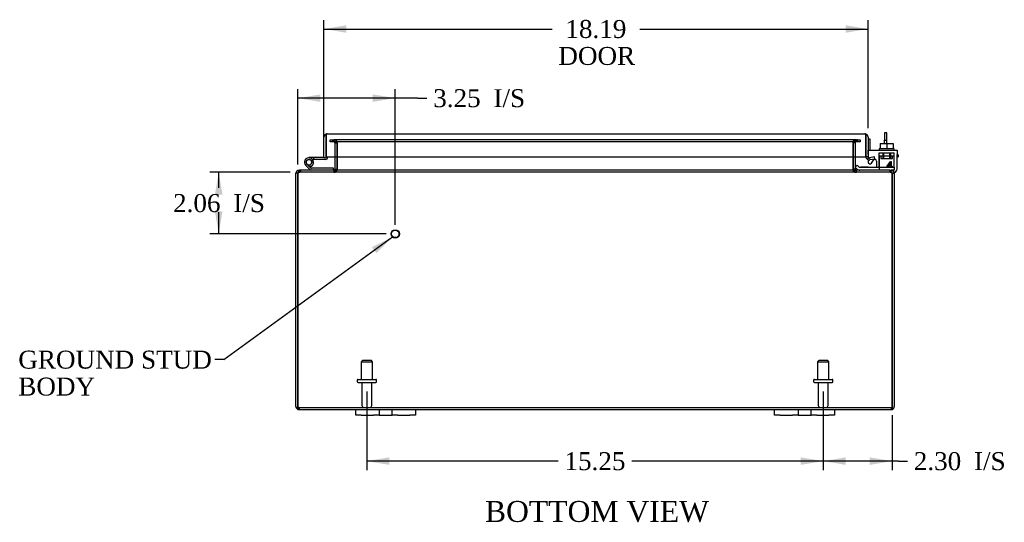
# Model space of a CAD drawing. Header units: inches. Extents: x 3 to 119, y 2 to 78.
# Tile 1 of 7: x 21 to 54, y 2 to 19. Entities that reach past the tile are written whole.
import ezdxf
from ezdxf.enums import TextEntityAlignment as Align

# ---------------------------------------------------------------- set-up
doc = ezdxf.new("R2010")
doc.units = ezdxf.units.IN
doc.header["$MEASUREMENT"] = 0
for name, color, linetype in [('COM40153-1', 7, 'CONTINUOUS'), ('COM40153-2', 7, 'CONTINUOUS'), ('COM42667', 7, 'CONTINUOUS'), ('COM42780', 7, 'CONTINUOUS'), ('COM48436', 7, 'CONTINUOUS'), ('COM71780-4', 7, 'CONTINUOUS'), ('DEFAULT', 7, 'CONTINUOUS'), ('FET07710', 7, 'CONTINUOUS'), ('HNG10620-12B', 7, 'CONTINUOUS'), ('HNG10620-12C', 7, 'CONTINUOUS'), ('HNG10620-12P', 7, 'CONTINUOUS'), ('SCC19011', 7, 'CONTINUOUS'), ('STD21878', 7, 'CONTINUOUS'), ('STD26094', 7, 'CONTINUOUS'), ('WAF25035', 7, 'CONTINUOUS')]:
    doc.layers.add(name, color=color, linetype=linetype)
doc.styles.add('SEACAD_TIMES_NEW_ROMAN', font='times.ttf')

# ---------------------------------------------------------------- blocks, each defined once
blk = doc.blocks.new('SEANNOT_GROUP1')
at = {"layer": 'DEFAULT', "linetype": 'Continuous'}
blk.add_hatch(color=136, dxfattribs=at).paths.add_polyline_path([(33.097, 11.236), (33.63, 11.778), (32.95, 11.438)])
at = {"layer": 'DEFAULT', "color": 136, "linetype": 'Continuous'}
blk.add_line((27.993, 7.68), (27.693, 7.68), dxfattribs=at)
blk.add_lwpolyline([(27.993, 7.68), (33.63, 11.778)], dxfattribs=at)
at = {"layer": 'DEFAULT', "color": 136, "linetype": 'Continuous', "style": 'SEACAD_TIMES_NEW_ROMAN'}
for s, p in [('GROUND STUD', (21.128, 7.98)), ('BODY', (21.128, 7.08))]:
    blk.add_text(s, height=0.6, dxfattribs=at).set_placement(p, align=Align.TOP_LEFT)
blk = doc.blocks.new('GDIMGGROUP7')
at = {"layer": 'DEFAULT', "linetype": 'Continuous'}
for points in [[(48.779, 4.164), (48.779, 4.414), (48.029, 4.289)], [(49.582, 4.164), (50.332, 4.289), (49.582, 4.414)]]:
    blk.add_hatch(color=136, dxfattribs=at).paths.add_polyline_path(points)
at = {"layer": 'DEFAULT', "color": 136, "linetype": 'Continuous'}
for p, q in [((48.029, 6.621), (48.029, 3.989)), ((50.332, 5.82), (50.332, 3.989)), ((50.545, 4.289), (48.029, 4.289)), ((50.545, 4.289), (50.845, 4.289))]:
    blk.add_line(p, q, dxfattribs=at)
at = {"layer": 'DEFAULT', "color": 136, "linetype": 'Continuous', "style": 'SEACAD_TIMES_NEW_ROMAN'}
for s, p in [('I/S', (53.067, 4.589)), ('2.30', (51.055, 4.589))]:
    blk.add_text(s, height=0.6, dxfattribs=at).set_placement(p, align=Align.TOP_LEFT)
blk = doc.blocks.new('GDIMGGROUP8')
at = {"layer": 'DEFAULT', "linetype": 'Continuous'}
for points in [[(33.529, 4.164), (33.529, 4.414), (32.779, 4.289)], [(47.279, 4.164), (48.029, 4.289), (47.279, 4.414)]]:
    blk.add_hatch(color=136, dxfattribs=at).paths.add_polyline_path(points)
at = {"layer": 'DEFAULT', "color": 136, "linetype": 'Continuous'}
for p, q in [((32.779, 6.621), (32.779, 3.989)), ((48.029, 6.621), (48.029, 3.989)), ((39.171, 4.289), (32.779, 4.289)), ((48.029, 4.289), (41.638, 4.289))]:
    blk.add_line(p, q, dxfattribs=at)
at = {"layer": 'DEFAULT', "color": 136, "linetype": 'Continuous', "style": 'SEACAD_TIMES_NEW_ROMAN'}
blk.add_text('15.25', height=0.6, dxfattribs=at).set_placement((39.381, 4.589), align=Align.TOP_LEFT)
blk = doc.blocks.new('GDIMGGROUP14')
at = {"layer": 'DEFAULT', "linetype": 'Continuous'}
for points in [[(27.701, 13.19), (27.951, 13.19), (27.826, 13.94)], [(27.701, 12.63), (27.826, 11.88), (27.951, 12.63)]]:
    blk.add_hatch(color=136, dxfattribs=at).paths.add_polyline_path(points)
at = {"layer": 'DEFAULT', "color": 136, "linetype": 'Continuous'}
for p, q in [((30.212, 13.94), (27.526, 13.94)), ((27.826, 13.42), (27.826, 13.94)), ((27.826, 11.88), (27.826, 12.61)), ((33.426, 11.88), (27.526, 11.88))]:
    blk.add_line(p, q, dxfattribs=at)
at = {"layer": 'DEFAULT', "color": 136, "linetype": 'Continuous', "style": 'SEACAD_TIMES_NEW_ROMAN'}
for s, p in [('2.06', (26.301, 13.21)), ('I/S', (28.313, 13.21))]:
    blk.add_text(s, height=0.6, dxfattribs=at).set_placement(p, align=Align.TOP_LEFT)
blk = doc.blocks.new('GDIMGGROUP15')
at = {"layer": 'DEFAULT', "linetype": 'Continuous'}
for points in [[(31.226, 16.54), (30.476, 16.415), (31.226, 16.29)], [(32.976, 16.54), (32.976, 16.29), (33.726, 16.415)]]:
    blk.add_hatch(color=136, dxfattribs=at).paths.add_polyline_path(points)
at = {"layer": 'DEFAULT', "color": 136, "linetype": 'Continuous'}
for p, q in [((30.476, 14.204), (30.476, 16.715)), ((33.726, 12.18), (33.726, 16.715)), ((34.485, 16.415), (30.476, 16.415)), ((34.485, 16.415), (34.785, 16.415))]:
    blk.add_line(p, q, dxfattribs=at)
at = {"layer": 'DEFAULT', "color": 136, "linetype": 'Continuous', "style": 'SEACAD_TIMES_NEW_ROMAN'}
for s, p in [('3.25', (34.995, 16.715)), ('I/S', (37.008, 16.715))]:
    blk.add_text(s, height=0.6, dxfattribs=at).set_placement(p, align=Align.TOP_LEFT)
blk = doc.blocks.new('GDIMGGROUP20')
at = {"layer": 'DEFAULT', "linetype": 'Continuous'}
for points in [[(32.091, 18.85), (31.341, 18.725), (32.091, 18.6)], [(48.779, 18.85), (48.779, 18.6), (49.529, 18.725)]]:
    blk.add_hatch(color=136, dxfattribs=at).paths.add_polyline_path(points)
at = {"layer": 'DEFAULT', "color": 136, "linetype": 'Continuous'}
for p, q in [((31.341, 15.07), (31.341, 19.025)), ((49.529, 15.414), (49.529, 19.025)), ((31.341, 18.725), (38.967, 18.725)), ((41.904, 18.725), (49.529, 18.725))]:
    blk.add_line(p, q, dxfattribs=at)
at = {"layer": 'DEFAULT', "color": 136, "linetype": 'Continuous', "style": 'SEACAD_TIMES_NEW_ROMAN'}
for s, p in [('18.19', (39.412, 19.025)), ('DOOR', (39.177, 18.125))]:
    blk.add_text(s, height=0.6, dxfattribs=at).set_placement(p, align=Align.TOP_LEFT)

msp = doc.modelspace()

# ---------------------------------------------------------------- linework, layer by layer
at = {"layer": 'COM40153-1', "color": 7}
for p, q in [((50.082, 15.262), (50.082, 15.008)), ((50.154, 15.262), (50.082, 15.262)), ((50.154, 15.008), (50.154, 15.262)), ((50.082, 14.905), (50.082, 15.008)), ((50.082, 15.008), (50.154, 15.008)), ((50.154, 14.905), (50.154, 15.008))]:
    msp.add_line(p, q, dxfattribs=at)
at = {"layer": 'COM40153-2', "color": 7}
for p, q in [((49.601, 15.05), (49.529, 15.05)), ((49.601, 14.679), (49.601, 15.05)), ((50.529, 14.522), (50.5, 14.522)), ((50.529, 14.522), (50.529, 14.45)), ((50.5, 14.45), (50.529, 14.45))]:
    msp.add_line(p, q, dxfattribs=at)
msp.add_arc((49.637, 14.558), 0.108, 180, 186.8545, dxfattribs=at)
at = {"layer": 'COM42667', "color": 7}
for p, q in [((49.53, 14.679), (50.5, 14.679)), ((49.53, 14.536), (49.53, 14.679)), ((49.53, 14.536), (49.53, 14.448)), ((50.5, 14.679), (50.5, 14.536)), ((50.5, 14.053), (50.5, 14.536)), ((49.53, 14.353), (49.53, 14.28)), ((49.641, 14.248), (49.704, 14.346)), ((49.814, 14.313), (49.814, 14.107)), ((50.163, 14.142), (50.278, 14.303)), ((50.273, 14.254), (50.194, 14.142)), ((50.273, 14.142), (50.273, 14.254)), ((50.278, 14.303), (50.303, 14.303)), ((50.303, 14.303), (50.303, 14.142)), ((50.163, 14.113), (50.163, 14.142)), ((50.273, 14.113), (50.163, 14.113)), ((50.194, 14.142), (50.273, 14.142)), ((50.273, 14.107), (50.273, 14.113)), ((50.303, 14.142), (50.337, 14.142)), ((50.337, 14.113), (50.303, 14.113)), ((50.303, 14.113), (50.303, 14.107)), ((50.337, 14.142), (50.337, 14.113))]:
    msp.add_line(p, q, dxfattribs=at)
for centre, radius, start, end in [((49.59, 14.28), 0.06, 180, 327.1545), ((49.754, 14.313), 0.06, 0, 147.1545), ((50.375, 14.053), 0.125, 281.0225, 0)]:
    msp.add_arc(centre, radius, start, end, dxfattribs=at)
at = {"layer": 'COM42780', "color": 7}
for p, q in [((49.901, 14.584), (50.401, 14.584)), ((49.901, 14.498), (49.901, 14.584)), ((49.901, 14.443), (49.901, 14.498)), ((49.901, 14.498), (49.901, 14.027)), ((49.901, 14.489), (50.401, 14.489)), ((49.956, 14.489), (49.956, 14.394)), ((50.026, 14.584), (50.026, 14.394)), ((50.045, 14.584), (50.045, 14.394)), ((50.258, 14.394), (50.258, 14.584)), ((50.276, 14.584), (50.276, 14.394)), ((50.346, 14.394), (50.346, 14.489)), ((50.401, 14.443), (50.401, 14.584)), ((49.101, 14.104), (49.168, 14.171)), ((49.168, 14.171), (49.219, 14.121)), ((49.956, 14.394), (50.346, 14.394)), ((50.401, 14.154), (50.401, 14.443)), ((50.401, 14.107), (50.401, 14.154)), ((49.101, 14.104), (49.152, 14.054)), ((49.253, 14.107), (50.151, 14.107)), ((49.286, 14.106), (49.286, 14.107)), ((49.346, 14.106), (49.286, 14.106)), ((49.346, 14.106), (49.346, 14.107)), ((49.374, 14.106), (49.346, 14.106)), ((49.374, 14.106), (49.374, 14.107)), ((49.536, 14.106), (49.374, 14.106)), ((49.487, 14.106), (49.487, 14.107)), ((49.536, 14.106), (49.536, 14.107)), ((50.151, 14.107), (50.401, 14.107)), ((50.401, 14.012), (50.296, 14.012)), ((50.401, 14.107), (50.401, 14.012))]:
    msp.add_line(p, q, dxfattribs=at)
for radius in [0.143, 0.048]:
    msp.add_arc((49.253, 14.155), radius, 225, 270, dxfattribs=at)
msp.add_ellipse((49.651, 15.112), major_axis=(0, -14.322), ratio=0.017455, start_param=1.503851, end_param=1.524085, dxfattribs=at)
for points, knots in [([(49.893, 14.107), (49.894, 14.107), (49.896, 14.108), (49.897, 14.112), (49.898, 14.113), (49.899, 14.116), (49.899, 14.118), (49.9, 14.125), (49.9, 14.13), (49.9, 14.142), (49.901, 14.148), (49.901, 14.154)], [0, 0, 0, 0, 0.25, 0.25, 0.375, 0.375, 0.5, 0.5, 0.75, 0.75, 1, 1, 1, 1]), ([(49.901, 14.027), (49.901, 14.022), (49.9, 14.018), (49.898, 14.013), (49.896, 14.012), (49.893, 14.012)], [0, 0, 0, 0, 0.5, 0.5, 1, 1, 1, 1])]:
    msp.add_open_spline(points, degree=3, knots=knots, dxfattribs=at)
at = {"layer": 'COM48436', "color": 7}
for p, q in [((31.549, 15.025), (31.625, 15.025)), ((31.549, 14.953), (31.549, 15.025)), ((31.625, 14.953), (31.549, 14.953)), ((31.625, 15.025), (31.633, 15.025)), ((31.625, 14.953), (31.633, 14.953)), ((31.633, 15.025), (31.678, 15.025)), ((31.633, 15.025), (31.633, 14.953)), ((31.678, 14.953), (31.633, 14.953)), ((31.671, 14.953), (31.671, 15.025)), ((49.131, 15.025), (31.678, 15.025)), ((49.131, 14.953), (31.678, 14.953)), ((31.689, 14.953), (31.689, 15.025)), ((31.707, 14.917), (31.779, 14.917)), ((31.707, 14.917), (31.707, 14.455)), ((31.779, 14.917), (31.779, 14.455)), ((31.793, 14.455), (31.793, 14.917)), ((49.016, 14.917), (49.016, 14.455)), ((49.101, 14.917), (49.029, 14.917)), ((49.029, 14.917), (49.029, 14.455)), ((49.101, 14.917), (49.101, 14.455)), ((49.119, 14.953), (49.119, 15.025)), ((49.131, 15.025), (49.176, 15.025)), ((49.176, 14.953), (49.131, 14.953)), ((49.137, 15.025), (49.137, 14.953)), ((49.183, 15.025), (49.176, 15.025)), ((49.176, 14.953), (49.176, 15.025)), ((49.183, 14.953), (49.176, 14.953)), ((49.183, 15.025), (49.259, 15.025)), ((49.259, 14.953), (49.183, 14.953)), ((49.259, 15.025), (49.259, 14.953)), ((31.707, 14.455), (31.707, 14.048)), ((31.779, 14.455), (31.779, 14.048)), ((31.793, 14.048), (31.793, 14.455)), ((49.016, 14.455), (49.016, 14.048)), ((49.029, 14.455), (49.029, 14.048)), ((49.101, 14.455), (49.101, 14.048)), ((30.404, 6.12), (30.404, 13.904)), ((30.476, 13.904), (30.404, 13.904)), ((30.476, 6.12), (30.476, 13.904)), ((30.476, 13.904), (30.476, 6.12)), ((30.512, 13.988), (30.512, 14.012)), ((30.512, 14.012), (30.537, 14.012)), ((30.512, 13.94), (30.512, 13.988)), ((30.512, 13.94), (30.537, 13.94)), ((30.537, 14.012), (30.537, 13.94)), ((30.537, 14.012), (30.538, 14.012)), ((30.537, 13.94), (30.538, 13.94)), ((30.538, 13.94), (30.538, 14.012)), ((50.271, 14.012), (30.538, 14.012)), ((50.271, 13.94), (30.538, 13.94)), ((30.555, 14.012), (30.555, 13.94)), ((31.671, 14.012), (31.671, 13.94)), ((31.689, 14.012), (31.689, 13.94)), ((31.707, 14.048), (31.779, 14.048)), ((49.101, 14.048), (49.029, 14.048)), ((49.119, 14.012), (49.119, 13.94)), ((49.137, 13.94), (49.137, 14.012)), ((50.254, 14.012), (50.254, 13.94)), ((50.271, 13.94), (50.271, 14.012)), ((50.271, 14.012), (50.272, 14.012)), ((50.271, 13.94), (50.272, 13.94)), ((50.272, 14.012), (50.272, 13.94)), ((50.272, 14.012), (50.296, 14.012)), ((50.272, 13.94), (50.296, 13.94)), ((50.296, 13.988), (50.296, 14.012)), ((50.296, 13.94), (50.296, 13.988)), ((50.332, 13.904), (50.404, 13.904)), ((50.332, 13.904), (50.332, 6.12)), ((50.332, 6.12), (50.332, 13.904)), ((50.404, 13.904), (50.404, 6.12)), ((30.476, 6.018), (30.476, 6.12)), ((30.476, 6.12), (30.476, 6.018)), ((30.512, 6.084), (50.296, 6.084)), ((30.512, 6.084), (30.512, 6.012)), ((30.512, 6.012), (32.404, 6.012)), ((34.404, 6.012), (46.404, 6.012)), ((48.404, 6.012), (50.296, 6.012)), ((50.296, 6.084), (50.296, 6.012)), ((50.332, 6.018), (50.332, 6.12)), ((50.332, 6.12), (50.332, 6.018))]:
    msp.add_line(p, q, dxfattribs=at)
for centre, radius, start, end in [((31.671, 14.917), 0.108, 0, 90), ((31.671, 14.917), 0.036, 0, 90), ((31.687, 14.919), 0.106, 358.8074, 88.6926), ((49.122, 14.919), 0.106, 91.3077, 181.1923), ((49.137, 14.917), 0.108, 90, 180), ((49.137, 14.917), 0.036, 90, 180), ((30.512, 13.904), 0.108, 90, 180), ((30.512, 13.904), 0.036, 141.2767, 180), ((30.512, 13.904), 0.036, 90, 141.2767), ((31.671, 14.048), 0.036, 270, 360), ((31.671, 14.048), 0.108, 270, 349.6016), ((31.687, 14.046), 0.106, 271.3077, 1.1923), ((31.671, 14.048), 0.108, 349.6016, 360), ((49.122, 14.046), 0.106, 178.8074, 268.6926), ((49.137, 14.048), 0.108, 180, 190.3994), ((49.137, 14.048), 0.108, 190.3994, 270), ((49.137, 14.048), 0.036, 180, 270), ((50.296, 13.904), 0.108, 0, 90), ((50.296, 13.904), 0.036, 38.7233, 90), ((50.296, 13.904), 0.036, 0, 38.7233), ((30.512, 6.12), 0.108, 180, 250.5288), ((30.512, 6.12), 0.036, 180, 270), ((30.512, 6.12), 0.108, 250.5288, 270), ((50.296, 6.12), 0.036, 270, 0), ((50.296, 6.12), 0.108, 270, 289.4712), ((50.296, 6.12), 0.108, 289.4712, 0)]:
    msp.add_arc(centre, radius, start, end, dxfattribs=at)
for centre, major_axis, start_param, end_param in [((30.512, 6.12), (0, 0.036), 1.570796, 3.141593), ((30.512, 6.12), (0, 0.108), 2.801756, 3.141593), ((50.296, 6.12), (0, 0.036), 3.141593, 4.712389), ((50.296, 6.12), (0, 0.108), 3.141593, 3.48143)]:
    msp.add_ellipse(centre, major_axis=major_axis, ratio=0.997813, start_param=start_param, end_param=end_param, dxfattribs=at)
for points, knots in [([(31.793, 14.917), (31.793, 14.919), (31.792, 14.921), (31.791, 14.924), (31.79, 14.926), (31.785, 14.931), (31.782, 14.933), (31.774, 14.938), (31.769, 14.94), (31.76, 14.943), (31.755, 14.945), (31.741, 14.949), (31.731, 14.95), (31.71, 14.952), (31.7, 14.953), (31.689, 14.953)], [0, 0, 0, 0, 0.0625, 0.0625, 0.125, 0.125, 0.25, 0.25, 0.375, 0.375, 0.5, 0.5, 0.75, 0.75, 1, 1, 1, 1]), ([(49.119, 14.953), (49.109, 14.953), (49.099, 14.952), (49.078, 14.95), (49.068, 14.949), (49.053, 14.945), (49.049, 14.943), (49.039, 14.94), (49.035, 14.938), (49.027, 14.933), (49.023, 14.931), (49.019, 14.926), (49.018, 14.924), (49.016, 14.921), (49.016, 14.919), (49.016, 14.917)], [0, 0, 0, 0, 0.25, 0.25, 0.5, 0.5, 0.625, 0.625, 0.75, 0.75, 0.875, 0.875, 0.9375, 0.9375, 1, 1, 1, 1]), ([(30.476, 13.904), (30.482, 13.918), (30.487, 13.932), (30.497, 13.958), (30.502, 13.97), (30.512, 13.99), (30.518, 13.998), (30.528, 14.009), (30.533, 14.012), (30.538, 14.012)], [0, 0, 0, 0, 0.25, 0.25, 0.5, 0.5, 0.75, 0.75, 1, 1, 1, 1]), ([(30.476, 13.904), (30.487, 13.913), (30.497, 13.923), (30.518, 13.936), (30.528, 13.94), (30.538, 13.94)], [0, 0, 0, 0, 0.5, 0.5, 1, 1, 1, 1]), ([(31.689, 14.012), (31.7, 14.012), (31.71, 14.013), (31.731, 14.015), (31.741, 14.016), (31.755, 14.02), (31.76, 14.022), (31.769, 14.025), (31.774, 14.027), (31.782, 14.032), (31.785, 14.034), (31.79, 14.039), (31.791, 14.041), (31.792, 14.044), (31.793, 14.046), (31.793, 14.048)], [0, 0, 0, 0, 0.25, 0.25, 0.5, 0.5, 0.625, 0.625, 0.75, 0.75, 0.875, 0.875, 0.9375, 0.9375, 1, 1, 1, 1]), ([(49.016, 14.048), (49.016, 14.046), (49.016, 14.044), (49.018, 14.041), (49.019, 14.039), (49.023, 14.034), (49.027, 14.032), (49.035, 14.027), (49.039, 14.025), (49.049, 14.022), (49.053, 14.02), (49.068, 14.016), (49.078, 14.015), (49.099, 14.013), (49.109, 14.012), (49.119, 14.012)], [0, 0, 0, 0, 0.0625, 0.0625, 0.125, 0.125, 0.25, 0.25, 0.375, 0.375, 0.5, 0.5, 0.75, 0.75, 1, 1, 1, 1]), ([(50.271, 14.012), (50.276, 14.012), (50.281, 14.009), (50.291, 13.998), (50.296, 13.99), (50.307, 13.97), (50.312, 13.958), (50.322, 13.932), (50.327, 13.918), (50.332, 13.904)], [0, 0, 0, 0, 0.25, 0.25, 0.5, 0.5, 0.75, 0.75, 1, 1, 1, 1]), ([(50.271, 13.94), (50.281, 13.94), (50.291, 13.936), (50.312, 13.923), (50.322, 13.913), (50.332, 13.904)], [0, 0, 0, 0, 0.5, 0.5, 1, 1, 1, 1])]:
    msp.add_open_spline(points, degree=3, knots=knots, dxfattribs=at)
at = {"layer": 'COM71780-4', "color": 7}
for p, q in [((31.413, 15.216), (31.413, 15.114)), ((31.413, 15.114), (31.413, 15.216)), ((31.449, 15.222), (49.421, 15.222)), ((49.457, 15.114), (49.457, 15.216)), ((49.457, 15.216), (49.457, 15.114)), ((31.341, 14.427), (31.341, 15.114)), ((31.413, 14.427), (31.413, 15.114)), ((31.413, 15.114), (31.413, 14.455)), ((49.457, 14.455), (49.457, 15.114)), ((49.457, 15.114), (49.457, 14.455)), ((49.529, 15.114), (49.529, 14.455)), ((31.341, 14.427), (31.413, 14.427)), ((31.413, 14.455), (49.457, 14.455)), ((49.529, 14.455), (49.457, 14.455)), ((49.542, 14.427), (49.496, 14.372)), ((49.742, 14.45), (49.572, 14.42)), ((49.572, 14.42), (49.584, 14.349)), ((49.754, 14.379), (49.584, 14.349)), ((49.754, 14.379), (49.742, 14.45))]:
    msp.add_line(p, q, dxfattribs=at)
for centre, radius, start, end in [((31.449, 15.114), 0.108, 109.4712, 180), ((31.449, 15.114), 0.108, 90, 109.4712), ((49.421, 15.114), 0.108, 70.5288, 90), ((49.421, 15.114), 0.108, 0, 70.5288), ((49.565, 14.455), 0.108, 180, 230), ((49.565, 14.455), 0.108, 230.0001, 279.9999), ((49.565, 14.455), 0.036, 180, 230), ((49.565, 14.455), 0.036, 230, 280)]:
    msp.add_arc(centre, radius, start, end, dxfattribs=at)
for centre, start_param, end_param in [((31.449, 15.114), 3.141593, 3.48143), ((49.421, 15.114), 2.801756, 3.141593)]:
    msp.add_ellipse(centre, major_axis=(0, -0.108), ratio=0.997813, start_param=start_param, end_param=end_param, dxfattribs=at)
at = {"layer": 'FET07710', "color": 7}
for p, q in [((32.404, 5.825), (32.404, 6.012)), ((32.404, 6.012), (32.592, 6.012)), ((32.592, 6.012), (32.998, 6.012)), ((32.998, 6.012), (33.186, 6.012)), ((33.186, 6.012), (33.404, 6.012)), ((33.186, 6.012), (33.186, 5.825)), ((33.404, 6.012), (33.404, 6.012)), ((33.404, 6.012), (33.622, 6.012)), ((33.622, 5.825), (33.622, 6.012)), ((33.622, 6.012), (33.81, 6.012)), ((33.81, 6.012), (34.217, 6.012)), ((34.217, 6.012), (34.404, 6.012)), ((34.404, 6.012), (34.404, 5.825)), ((46.404, 5.825), (46.404, 6.012)), ((46.404, 6.012), (46.592, 6.012)), ((46.592, 6.012), (46.998, 6.012)), ((46.998, 6.012), (47.186, 6.012)), ((47.186, 6.012), (47.404, 6.012)), ((47.186, 6.012), (47.186, 5.825)), ((47.404, 6.012), (47.404, 6.012)), ((47.404, 6.012), (47.622, 6.012)), ((47.622, 5.825), (47.622, 6.012)), ((47.622, 6.012), (47.81, 6.012)), ((47.81, 6.012), (48.217, 6.012)), ((48.217, 6.012), (48.404, 6.012)), ((48.404, 6.012), (48.404, 5.825)), ((32.592, 5.825), (32.404, 5.825)), ((32.592, 5.825), (32.998, 5.825)), ((33.186, 5.825), (32.998, 5.825)), ((33.186, 5.825), (33.404, 5.825)), ((33.404, 5.825), (33.622, 5.825)), ((33.404, 5.825), (33.404, 5.825)), ((33.81, 5.825), (33.622, 5.825)), ((33.81, 5.825), (34.217, 5.825)), ((34.404, 5.825), (34.217, 5.825)), ((46.592, 5.825), (46.404, 5.825)), ((46.592, 5.825), (46.998, 5.825)), ((47.186, 5.825), (46.998, 5.825)), ((47.186, 5.825), (47.404, 5.825)), ((47.404, 5.825), (47.622, 5.825)), ((47.404, 5.825), (47.404, 5.825)), ((47.81, 5.825), (47.622, 5.825)), ((47.81, 5.825), (48.217, 5.825)), ((48.404, 5.825), (48.217, 5.825))]:
    msp.add_line(p, q, dxfattribs=at)
at = {"layer": 'HNG10620-12B', "color": 7}
for p, q in [((30.861, 14.038), (30.735, 14.165)), ((30.903, 14.08), (30.777, 14.207)), ((30.889, 14.126), (30.871, 14.184)), ((31.659, 14.072), (30.924, 14.072)), ((31.659, 14.012), (31.659, 14.072))]:
    msp.add_line(p, q, dxfattribs=at)
for centre, radius, start, end in [((30.843, 14.273), 0.154, 287.1819, 225), ((30.843, 14.273), 0.0938, 287.1819, 225), ((30.924, 14.101), 0.089, 225, 270), ((30.924, 14.101), 0.029, 225, 270)]:
    msp.add_arc(centre, radius, start, end, dxfattribs=at)
at = {"layer": 'HNG10620-12C', "color": 7}
for p, q in [((31.413, 14.907), (31.413, 14.907)), ((30.997, 14.427), (30.843, 14.427)), ((30.997, 14.367), (30.965, 14.367)), ((31.341, 14.427), (30.997, 14.427)), ((30.997, 14.427), (30.997, 14.367)), ((31.384, 14.367), (30.997, 14.367))]:
    msp.add_line(p, q, dxfattribs=at)
for centre, radius, start, end in [((31.384, 14.456), 0.089, 270, 0), ((30.843, 14.273), 0.154, 277.4281, 287.1819)]:
    msp.add_arc(centre, radius, start, end, dxfattribs=at)
at = {"layer": 'HNG10620-12P', "color": 7}
msp.add_circle((30.843, 14.273), 0.0938, dxfattribs=at)
at = {"layer": 'SCC19011', "color": 7}
for p, q in [((49.936, 14.905), (49.936, 14.724)), ((49.936, 14.905), (50.151, 14.905)), ((50.151, 14.905), (50.151, 14.724)), ((50.151, 14.905), (50.366, 14.905)), ((50.366, 14.905), (50.366, 14.724))]:
    msp.add_line(p, q, dxfattribs=at)
at = {"layer": 'STD21878', "color": 7}
for radius in [0.141, 0.125]:
    msp.add_circle((33.726, 11.88), radius, dxfattribs=at)
at = {"layer": 'STD26094', "color": 7}
for p, q in [((32.629, 7.646), (32.592, 7.608)), ((32.592, 7.608), (32.967, 7.608)), ((32.592, 7.608), (32.592, 7.021)), ((32.929, 7.646), (32.629, 7.646)), ((32.967, 7.608), (32.929, 7.646)), ((32.967, 7.021), (32.967, 7.608)), ((47.879, 7.646), (47.842, 7.608)), ((47.842, 7.608), (48.217, 7.608)), ((47.842, 7.608), (47.842, 7.021)), ((48.179, 7.646), (47.879, 7.646)), ((48.217, 7.608), (48.179, 7.646)), ((48.217, 7.021), (48.217, 7.608)), ((32.454, 6.991), (32.454, 6.951)), ((32.484, 7.021), (33.074, 7.021)), ((32.484, 6.921), (33.074, 6.921)), ((32.614, 6.921), (32.614, 6.144)), ((32.944, 6.144), (32.944, 6.921)), ((33.104, 6.951), (33.104, 6.991)), ((47.704, 6.991), (47.704, 6.951)), ((47.734, 7.021), (48.324, 7.021)), ((47.734, 6.921), (48.324, 6.921)), ((47.864, 6.921), (47.864, 6.144)), ((48.194, 6.144), (48.194, 6.921)), ((48.354, 6.951), (48.354, 6.991))]:
    msp.add_line(p, q, dxfattribs=at)
for centre, radius, start, end in [((32.484, 6.991), 0.03, 90, 180), ((32.484, 6.951), 0.03, 180, 270), ((33.074, 6.991), 0.03, 0, 90), ((33.074, 6.951), 0.03, 270, 0), ((47.734, 6.991), 0.03, 90, 180), ((47.734, 6.951), 0.03, 180, 270), ((48.324, 6.991), 0.03, 0, 90), ((48.324, 6.951), 0.03, 270, 0), ((32.674, 6.144), 0.06, 180, 270), ((32.884, 6.144), 0.06, 270, 0), ((47.924, 6.144), 0.06, 180, 270), ((48.134, 6.144), 0.06, 270, 0)]:
    msp.add_arc(centre, radius, start, end, dxfattribs=at)
at = {"layer": 'WAF25035', "color": 7}
for p, q in [((50.401, 14.724), (49.901, 14.724)), ((49.901, 14.724), (49.901, 14.679)), ((50.401, 14.679), (50.401, 14.724))]:
    msp.add_line(p, q, dxfattribs=at)

# ---------------------------------------------------------------- block references
at = {"layer": 'DEFAULT', "color": 7}
for name in ['GDIMGGROUP20', 'GDIMGGROUP15', 'GDIMGGROUP14', 'SEANNOT_GROUP1', 'GDIMGGROUP8', 'GDIMGGROUP7']:
    msp.add_blockref(name, (0, 0), dxfattribs=at)

# ---------------------------------------------------------------- texts
at = {"layer": 'DEFAULT', "color": 7, "style": 'SEACAD_TIMES_NEW_ROMAN'}
msp.add_text('BOTTOM VIEW', height=0.7, dxfattribs=at).set_placement((36.724, 2.959), align=Align.TOP_LEFT)

doc.saveas('drawing.dxf')
